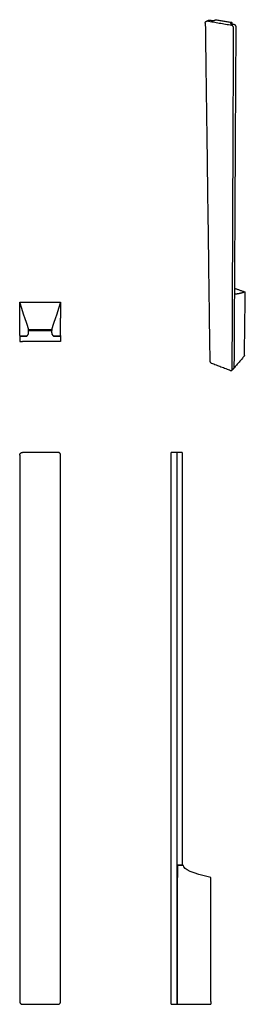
# Model space of a CAD drawing. Header units: millimetres. Extents: x 478 to 724, y 74 to 1144.
import ezdxf

# ---------------------------------------------------------------- set-up
doc = ezdxf.new("R2010")
doc.units = ezdxf.units.MM
doc.layers.add('Make2D$Visible$Curvas', color=7, linetype='Continuous')

msp = doc.modelspace()

# ---------------------------------------------------------------- linework, layer by layer
at = {"layer": 'Make2D$Visible$Curvas', "color": 250, "lineweight": -3, "true_color": 0x292929}
for points, weights, degree in [([(680, 1140.6), (679.9, 1142), (681, 1142.5)], [1131.43564263, 979.958099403, 1129.49275764], 2), ([(680, 1140.6), (684.9, 773.1)], [1131.43564263, 1428.43564263], 1), ([(681, 1142.5), (683.4, 1143.7)], [980.404156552, 984.310174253], 1), ([(681, 1142.5), (681.4, 1142.7), (682, 1142.6)], [1129.49275764, 1090.07449912, 1128.63660452], 2), ([(708.7, 1138), (682, 1142.6)], [1111.9656155, 1128.63660452], 1), ([(683.4, 1143.7), (683.9, 1144), (684.5, 1143.9)], [1133.99275764, 1094.41939961, 1133.13660452], 2), ([(684.5, 1143.9), (687.6, 1143.3)], [1133.13660452, 1131.1252757], 1), ([(687.6, 1143.3), (689.6, 1143.4), (690.7, 1143.9)], [1131.1252757, 1013.70012542, 1133.22888532], 2), ([(690.7, 1143.9), (691.5, 1144.3)], [1133.22888532, 1134.71376879], 1), ([(691.5, 1144.3), (708.7, 1141.3)], [1134.71376879, 1123.88845124], 1), ([(708, 1140.9), (707.5, 1140.6), (707.5, 1140.3)], [1122.37333471, 1086.23798947, 1120.26194756], 2), ([(707.5, 1140.3), (707.5, 1140.1), (707.8, 1139.8)], [1120.26194756, 1094.9533534, 1118.47694433], 2), ([(707.8, 1139.8), (711.1, 1139.3)], [1118.47694433, 1116.4656155], 1), ([(708.7, 1141.3), (708, 1140.9)], [1123.88845124, 1122.37333471], 1), ([(708.7, 1141.3), (708.7, 1139.7)], [1123.88845124, 1124.94855697], 1), ([(710.8, 1135.2), (710.8, 1137.6), (708.7, 1138)], [1112.1665774, 785.359868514, 1111.9656155], 2), ([(709.3, 763.8), (710.8, 1135.2)], [1409.1665774, 1112.1665774], 1), ([(711.1, 1139.3), (713.2, 1138.9), (713.2, 1136.5)], [1116.4656155, 788.541849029, 1116.6665774], 2), ([(713.2, 1136.5), (711.2, 766)], [1116.6665774, 1413.6665774], 1), ([(723.5, 848.3), (718.1, 846.7), (714.2, 845.8), (711.6, 845.8)], [1373.81858683, 1366.22106575, 1360.35315019, 1356.21484014], 3), ([(711.7, 852.3), (723.5, 848.3)], [1382.93340057, 1373.92333213], 1), ([(722.6, 779.2), (723.5, 848.3)], [1441.4165774, 1373.94339408], 1), ([(478.2, 837.3), (478.2, 837.3), (478.2, 837.3)], [0.955000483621, 0.975440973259, 1], 2), ([(522.7, 837.3), (522.7, 837.3), (522.6, 837.3)], [1, 0.979290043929, 0.961508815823], 2), ([(485.8, 800.3), (487.8, 801.8), (487.9, 804.3)], [1, 0.895998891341, 1], 2), ([(512.9, 804.3), (513, 801.8), (515, 800.3)], [1, 0.895998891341, 1], 2), ([(478.2, 800.3), (478.2, 800.3), (481.2, 800.3)], [1, 0.707106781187, 1], 2), ([(478.2, 794.3), (478.2, 794.3), (481.2, 794.3)], [1, 0.707106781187, 1], 2), ([(519.7, 800.3), (522.7, 800.3), (522.7, 800.3)], [1, 0.707106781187, 1], 2), ([(522.7, 794.3), (522.7, 794.3), (519.7, 794.3)], [1, 0.707106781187, 1], 2), ([(522.7, 800.6), (522.7, 800.6), (522.6, 800.6)], [1, 0.969267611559, 0.944984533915], 2), ([(684.9, 773.1), (685, 771.6), (686.6, 771)], [1428.43564263, 1011.11718956, 1428.63660452], 2), ([(686.6, 771), (707.6, 763)], [1428.63660452, 1411.9656155], 1), ([(722.4, 778.6), (711.1, 765.5)], [1252.82165441, 1228.91327907], 1), ([(722.6, 779.2), (722.6, 778.8), (722.4, 778.6)], [1441.4165774, 1393.10682879, 1442.33623311], 2), ([(707.6, 763), (708.6, 762.6), (709.1, 763.2)], [1411.9656155, 1221.35246886, 1410.08623311], 2), ([(711, 765.4), (709.1, 763.2)], [1228.71784276, 1224.80911654], 1), ([(709.1, 763.2), (709.3, 763.4), (709.3, 763.8)], [1410.08623311, 1361.94635227, 1409.1665774], 2), ([(711.2, 766), (711.2, 765.6), (711, 765.4)], [1413.6665774, 1366.29432573, 1414.58623311], 2), ([(478.2, 670.9), (478.2, 673.9), (481.2, 673.9)], [1, 0.707106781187, 1], 2), ([(522.7, 670.9), (522.7, 673.9), (519.7, 673.9)], [1, 0.707106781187, 1], 2), ([(643, 670.9), (643, 673.9), (643, 673.9)], [1, 0.707106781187, 1], 2), ([(649, 673.9), (649, 673.9), (649, 670.9)], [1, 0.707106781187, 1], 2), ([(653, 673.9), (650.5, 673.9), (649, 673.9)], [1, 0.895998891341, 1], 2), ([(649, 225.4), (650.5, 225.4), (653, 225.4)], [1, 0.895998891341, 1], 2), ([(478.2, 76.9), (478.2, 73.9), (481.2, 73.9)], [1, 0.707106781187, 1], 2), ([(519.7, 73.9), (522.7, 73.9), (522.7, 76.9)], [1, 0.707106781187, 1], 2), ([(643, 73.9), (643, 73.9), (643, 76.9)], [1, 0.707106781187, 1], 2), ([(649, 76.9), (649, 73.9), (649, 73.9)], [1, 0.707106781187, 1], 2), ([(649.3, 76.9), (649.3, 73.9), (649.3, 73.9)], [1, 0.707106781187, 1], 2), ([(686, 76.9), (686, 73.9), (686, 73.9)], [1, 0.707106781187, 1], 2)]:
    msp.add_rational_spline(points, weights, degree=degree, dxfattribs=at)
for points, degree in [([(478.2, 837.3), (478.2, 837.1)], 1), ([(478.2, 837.3), (522.6, 837.3)], 1), ([(487.9, 807.6), (487.9, 807.6), (484.6, 817.4), (478.2, 837.1)], 3), ([(522.6, 837.1), (516.2, 817.4), (513, 807.6), (513, 807.6)], 3), ([(522.7, 837.1), (522.7, 837.2), (522.7, 837.2), (522.7, 837.3)], 3), ([(487.9, 807.6), (513, 807.6)], 1), ([(487.9, 806.3), (487.9, 807.6)], 1), ([(487.9, 806.3), (512.9, 806.3)], 1), ([(487.9, 804.3), (487.9, 806.3)], 1), ([(512.9, 806.3), (512.9, 804.3)], 1), ([(513, 807.6), (513, 806.3)], 1), ([(478.2, 801.1), (478.2, 801.1), (478.2, 801.1), (478.2, 801.1)], 3), ([(478.2, 801.1), (478.2, 801), (478.2, 800.9), (478.2, 800.7), (478.2, 800.6), (478.2, 800.6)], 3), ([(478.2, 800.6), (482.5, 800.6), (485.1, 800.6), (486.2, 800.6)], 3), ([(478.2, 800.3), (478.2, 794.3)], 1), ([(480.4, 800.3), (480.4, 800.6)], 1), ([(481.2, 800.3), (485.8, 800.3)], 1), ([(519.7, 794.3), (481.2, 794.3)], 1), ([(513.5, 802), (513.6, 802), (513.6, 801.9), (513.6, 801.8)], 3), ([(514.6, 800.6), (515.7, 800.6), (518.3, 800.6), (522.6, 800.6)], 3), ([(515, 800.3), (519.7, 800.3)], 1), ([(520.4, 800.3), (520.4, 800.6)], 1), ([(522.6, 801.1), (522.6, 801), (522.6, 800.9), (522.6, 800.7), (522.6, 800.6), (522.6, 800.6)], 3), ([(522.7, 800.3), (522.7, 794.3)], 1), ([(478.2, 670.9), (478.2, 76.9)], 1), ([(519.7, 673.9), (481.2, 673.9)], 1), ([(522.7, 76.9), (522.7, 670.9)], 1), ([(649, 673.9), (643, 673.9)], 1), ([(643, 76.9), (643, 670.9)], 1), ([(649, 670.9), (649, 76.9)], 1), ([(655, 673.9), (653, 673.9)], 1), ([(655, 673.9), (655, 225.4)], 1), ([(649.8, 224.9), (649.3, 224.9)], 1), ([(649.3, 224.9), (649.3, 220.6), (649.3, 216.2), (649.3, 211.9)], 3), ([(649.8, 224.9), (649.8, 220.6), (649.8, 216.2), (649.8, 211.9)], 3), ([(653, 225.4), (655, 225.4)], 1), ([(656.3, 224.9), (653.1, 224.9)], 1), ([(685.9, 211.9), (666.1, 216.2), (656.2, 220.6), (656.3, 224.9)], 3), ([(649.8, 211.9), (649.8, 211.9), (649.7, 211.9), (649.5, 211.9), (649.4, 211.9), (649.3, 211.9)], 3), ([(649.3, 211.9), (649.3, 211.9)], 1), ([(649.3, 211.9), (649.3, 76.9)], 1), ([(686, 76.9), (686, 211.9)], 1), ([(649, 190.9), (649.3, 190.9)], 1), ([(649, 94.9), (649.3, 94.9)], 1), ([(481.2, 73.9), (519.7, 73.9)], 1), ([(643, 73.9), (649, 73.9)], 1), ([(649.3, 73.9), (686, 73.9)], 1)]:
    msp.add_open_spline(points, degree=degree, dxfattribs=at)
for points, knots in [([(478.2, 819.8), (478.2, 820.4), (478.2, 821.8), (478.2, 823.9), (478.2, 826.3), (478.2, 828.9), (478.2, 831.5), (478.2, 834.3), (478.2, 836.1), (478.2, 837.1)], [0.174699, 0.174699, 0.174699, 0.174699, 2.108636, 4.204689, 6.614795, 9.241838, 11.891695, 14.557822, 17.462582, 17.462582, 17.462582, 17.462582]), ([(522.6, 837.1), (522.6, 836.2), (522.6, 834.4), (522.6, 831.8), (522.6, 829.4), (522.6, 827.3), (522.6, 825.3), (522.6, 823.5), (522.6, 821.7), (522.6, 820.5), (522.6, 819.8)], [0.48606, 0.48606, 0.48606, 0.48606, 3.169457, 5.913153, 8.32252, 10.439089, 12.311803, 14.054478, 15.847655, 17.819274, 17.819274, 17.819274, 17.819274]), ([(478.2, 801.1), (478.2, 801.4), (478.2, 802.8), (478.2, 805), (478.2, 807.7), (478.2, 810), (478.2, 812.1), (478.2, 814), (478.2, 815.7), (478.2, 817.2), (478.2, 818.5), (478.2, 819.4), (478.2, 819.8)], [0.692296, 0.692296, 0.692296, 0.692296, 1.78841, 4.774572, 7.399753, 9.740558, 11.82453, 13.68065, 15.33872, 16.828525, 18.179846, 19.422463, 19.422463, 19.422463, 19.422463]), ([(522.6, 801.1), (522.6, 801.8), (522.6, 803.4), (522.6, 807.3), (522.6, 811.7), (522.6, 816.3), (522.6, 818.6), (522.6, 819.8)], [-18.730243, -18.730243, -18.730243, -18.730243, -16.388962, -14.047682, -7.023841, -3.511921, 0, 0, 0, 0]), ([(513.1, 803.2), (513.1, 803.2), (513.2, 802.8), (513.3, 802.4), (513.5, 802.1)], [-2.438619, -2.438619, -2.438619, -2.438619, -2.238688, -1.184724, -1.184724, -1.184724, -1.184724]), ([(653.1, 224.9), (652.9, 224.9), (652.4, 224.9), (651.6, 224.9), (650.8, 224.9), (650.2, 224.9), (649.9, 224.9), (649.8, 224.9)], [-3.581901, -3.581901, -3.581901, -3.581901, -2.910295, -2.238688, -0.895475, -0.447738, 0, 0, 0, 0])]:
    msp.add_open_spline(points, degree=3, knots=knots, dxfattribs=at)
at = {"layer": 'Make2D$Visible$Curvas', "color": 7, "lineweight": -3}
msp.add_rational_spline([(655.2, 666.9), (655.2, 666.9), (655, 666.9)], [1, 0.707106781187, 1], degree=2, dxfattribs=at)
for points in [[(655.2, 224.9), (655.2, 666.9)], [(653.4, 224.9), (653.4, 225.4)], [(649.3, 209.9), (649, 209.9)]]:
    msp.add_open_spline(points, degree=1, dxfattribs=at)
at = {"layer": 'Make2D$Visible$Curvas', "color": 250, "lineweight": -3, "true_color": 0x292929}
msp.add_rational_spline([(649.3, 190.4), (649.3, 188.1), (649.3, 188.1), (649.3, 188.1), (649.3, 190.4)], [1, 0.816491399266, 1, 0.816491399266, 1], degree=2, knots=[-8.616842, -8.616842, -8.616842, -4.308421, -4.308421, 0, 0, 0], dxfattribs=at)

doc.saveas('drawing.dxf')
